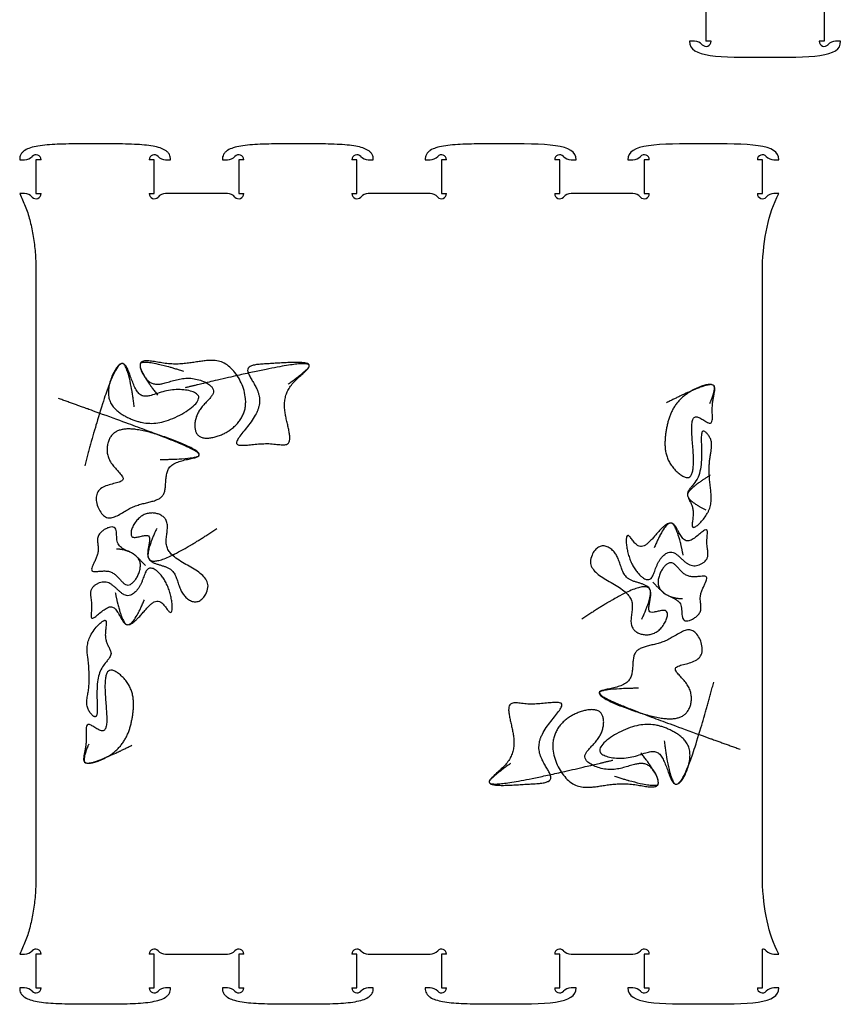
# Model space of a CAD drawing. Extents: x -497 to 609, y -486 to 1101.
# Tile 2 of 3: x 122 to 609, y -486 to 97. Entities that reach past the tile are written whole.
import ezdxf

# ---------------------------------------------------------------- set-up
doc = ezdxf.new("R2010")
doc.units = 0
doc.layers.get('0').update_dxf_attribs({"linetype": 'CONTINUOUS'})

msp = doc.modelspace()

# ---------------------------------------------------------------- linework, layer by layer
at = {"color": 7, "linetype": 'CONTINUOUS'}
for p, q in [((528.43, 103.86), (528.43, 83.86)), ((598.43, 103.86), (598.43, 83.86)), ((521.72, 83.86), (518.78, 83.86)), ((531.43, 83.86), (528.43, 83.86)), ((598.43, 83.86), (595.43, 83.86)), ((608.07, 83.86), (605.13, 83.86)), ((122.25, 13.71), (125.19, 13.71)), ((134.89, 13.71), (131.89, 13.71)), ((131.89, 13.71), (131.89, -6.29)), ((201.89, 13.71), (198.89, 13.71)), ((201.89, -6.29), (201.89, 13.71)), ((208.6, 13.71), (211.54, 13.71)), ((242.25, 13.71), (245.19, 13.71)), ((254.89, 13.71), (251.89, 13.71)), ((251.89, 13.71), (251.89, -6.29)), ((321.89, 13.71), (318.89, 13.71)), ((321.89, -6.29), (321.89, 13.71)), ((328.6, 13.71), (331.54, 13.71)), ((362.25, 13.71), (365.19, 13.71)), ((374.89, 13.71), (371.89, 13.71)), ((371.89, 13.71), (371.89, -6.29)), ((441.89, 13.71), (438.89, 13.71)), ((441.89, -6.29), (441.89, 13.71)), ((448.6, 13.71), (451.54, 13.71)), ((482.25, 13.71), (485.19, 13.71)), ((491.89, 13.71), (491.89, -6.29)), ((494.89, 13.71), (491.89, 13.71)), ((561.89, 13.71), (558.89, 13.71)), ((561.89, -6.29), (561.89, 13.71)), ((568.6, 13.71), (571.54, 13.71)), ((125.19, -6.29), (122.25, -6.29)), ((131.89, -6.29), (134.89, -6.29)), ((198.89, -6.29), (201.89, -6.29)), ((245.19, -6.29), (208.6, -6.29)), ((251.89, -6.29), (254.89, -6.29)), ((318.89, -6.29), (321.89, -6.29)), ((365.19, -6.29), (328.6, -6.29)), ((371.89, -6.29), (374.89, -6.29)), ((438.89, -6.29), (441.89, -6.29)), ((451.54, -6.29), (448.6, -6.29)), ((485.19, -6.29), (451.54, -6.29)), ((491.89, -6.29), (494.89, -6.29)), ((558.89, -6.29), (561.89, -6.29)), ((571.54, -6.29), (568.6, -6.29)), ((131.89, -49.9), (131.89, -412.68)), ((561.89, -412.68), (561.89, -49.9)), ((561.89, -476.29), (561.89, -453.29)), ((122.25, -456.29), (125.19, -456.29)), ((134.89, -456.29), (131.89, -456.29)), ((131.89, -456.29), (131.89, -476.29)), ((201.89, -456.29), (198.89, -456.29)), ((201.89, -476.29), (201.89, -456.29)), ((208.6, -456.29), (245.19, -456.29)), ((254.89, -456.29), (251.89, -456.29)), ((251.89, -456.29), (251.89, -476.29)), ((321.89, -456.29), (318.89, -456.29)), ((321.89, -476.29), (321.89, -456.29)), ((328.6, -456.29), (365.19, -456.29)), ((374.89, -456.29), (371.89, -456.29)), ((371.89, -456.29), (371.89, -476.29)), ((441.89, -456.29), (438.89, -456.29)), ((441.89, -476.29), (441.89, -456.29)), ((448.6, -456.29), (485.19, -456.29)), ((494.89, -456.29), (491.89, -456.29)), ((491.89, -456.29), (491.89, -476.29)), ((568.6, -456.29), (571.54, -456.29)), ((125.19, -476.29), (122.25, -476.29)), ((131.89, -476.29), (134.89, -476.29)), ((198.89, -476.29), (201.89, -476.29)), ((211.54, -476.29), (208.6, -476.29)), ((245.19, -476.29), (242.25, -476.29)), ((251.89, -476.29), (254.89, -476.29)), ((318.89, -476.29), (321.89, -476.29)), ((331.54, -476.29), (328.6, -476.29)), ((365.19, -476.29), (362.25, -476.29)), ((371.89, -476.29), (374.89, -476.29)), ((438.89, -476.29), (441.89, -476.29)), ((451.54, -476.29), (448.6, -476.29)), ((485.19, -476.29), (482.25, -476.29)), ((491.89, -476.29), (494.89, -476.29)), ((558.89, -476.29), (561.89, -476.29)), ((571.54, -476.29), (568.6, -476.29))]:
    msp.add_line(p, q, dxfattribs=at)
for centre, radius, start, end in [((521.72, 77.86), 6, 41.81031, 90), ((528.43, 83.86), 3, 221.81031, 0), ((598.43, 83.86), 3, 180, 318.18969), ((605.13, 77.86), 6, 90, 138.18969), ((125.19, 19.71), 6, 270, 318.18969), ((131.89, 13.71), 3, 0, 138.18969), ((201.89, 13.71), 3, 41.81031, 180), ((208.6, 19.71), 6, 221.81031, 270), ((245.19, 19.71), 6, 270, 318.18969), ((251.89, 13.71), 3, 0, 138.18969), ((321.89, 13.71), 3, 41.81031, 180), ((328.6, 19.71), 6, 221.81031, 270), ((365.19, 19.71), 6, 270, 318.18969), ((371.89, 13.71), 3, 0, 138.18969), ((441.89, 13.71), 3, 41.81031, 180), ((448.6, 19.71), 6, 221.81031, 270), ((485.19, 19.71), 6, 270, 318.18969), ((491.89, 13.71), 3, 0, 138.18969), ((561.89, 13.71), 3, 41.81031, 180), ((568.6, 19.71), 6, 221.81031, 270), ((125.19, -12.29), 6, 41.81031, 90), ((131.89, -6.29), 3, 221.81031, 0), ((201.89, -6.29), 3, 180, 318.18969), ((208.6, -12.29), 6, 90, 138.18969), ((245.19, -12.29), 6, 41.81031, 90), ((251.89, -6.29), 3, 221.81031, 0), ((321.89, -6.29), 3, 180, 318.18969), ((328.6, -12.29), 6, 90, 138.18969), ((365.19, -12.29), 6, 41.81031, 90), ((371.89, -6.29), 3, 221.81031, 0), ((441.89, -6.29), 3, 180, 318.18969), ((448.6, -12.29), 6, 90, 138.18969), ((485.19, -12.29), 6, 41.81031, 90), ((491.89, -6.29), 3, 221.81031, 0), ((561.89, -6.29), 3, 180, 318.18969), ((568.6, -12.29), 6, 90, 138.18969), ((125.19, -450.29), 6, 270, 318.18969), ((131.89, -456.29), 3, 0, 138.18969), ((201.89, -456.29), 3, 41.81031, 180), ((208.6, -450.29), 6, 221.81031, 270), ((245.19, -450.29), 6, 270, 318.18969), ((251.89, -456.29), 3, 360, 138.18969), ((321.89, -456.29), 3, 41.81031, 180), ((328.6, -450.29), 6, 221.81031, 270), ((365.19, -450.29), 6, 270, 318.18969), ((371.89, -456.29), 3, 360, 138.18969), ((441.89, -456.29), 3, 41.81031, 180), ((448.6, -450.29), 6, 221.81031, 270), ((485.19, -450.29), 6, 270, 318.18969), ((491.89, -456.29), 3, 360, 138.18969), ((561.89, -456.29), 3, 41.81031, 90), ((568.6, -450.29), 6, 221.81031, 270), ((125.19, -482.29), 6, 41.81031, 90), ((131.89, -476.29), 3, 221.81031, 0), ((201.89, -476.29), 3, 180, 318.18969), ((208.6, -482.29), 6, 90, 138.18969), ((245.19, -482.29), 6, 41.81031, 90), ((251.89, -476.29), 3, 221.81031, 0), ((321.89, -476.29), 3, 180, 318.18969), ((328.6, -482.29), 6, 90, 138.18969), ((365.19, -482.29), 6, 41.81031, 90), ((371.89, -476.29), 3, 221.81031, 0), ((441.89, -476.29), 3, 180, 318.18969), ((448.6, -482.29), 6, 90, 138.18969), ((485.19, -482.29), 6, 41.81031, 90), ((491.89, -476.29), 3, 221.81031, 0), ((561.89, -476.29), 3, 180, 318.18969), ((568.6, -482.29), 6, 90, 138.18969)]:
    msp.add_arc(centre, radius, start, end, dxfattribs=at)
for points in [[(518.78, 83.86), (518.31, 74.16), (536.83, 74.4), (563.43, 74.4)], [(563.43, 74.4), (590.02, 74.4), (608.54, 74.16), (608.07, 83.86)], [(451.54, 13.71), (452.01, 23.41), (433.49, 23.17), (406.89, 23.17)], [(526.89, 23.17), (500.3, 23.17), (481.78, 23.41), (482.25, 13.71)], [(571.54, 13.71), (572.01, 23.41), (553.49, 23.17), (526.89, 23.17)], [(561.89, -49.9), (562.25, -32.65), (565.46, -18.11), (571.54, -6.29)], [(571.54, -456.29), (565.46, -444.47), (562.25, -429.93), (561.89, -412.68)], [(406.89, -485.74), (433.49, -485.74), (452.01, -485.99), (451.54, -476.29)], [(482.25, -476.29), (481.78, -485.99), (500.3, -485.74), (526.89, -485.74)], [(526.89, -485.74), (553.49, -485.74), (572.01, -485.99), (571.54, -476.29)]]:
    msp.add_open_spline(points, degree=3, dxfattribs=at)
for points, knots in [([(166.89, 23.17), (164.19, 23.17), (159, 23.17), (151.54, 23.13), (144.76, 22.97), (138.65, 22.62), (133.33, 21.99), (128.87, 21.01), (125.76, 19.72), (123.9, 18.27), (122.88, 16.95), (122.27, 15.39), (122.26, 14.29), (122.25, 13.71)], [0, 0, 0, 0, 0.165975, 0.319459, 0.458938, 0.583004, 0.695172, 0.788396, 0.863379, 0.899351, 0.932378, 0.964949, 1, 1, 1, 1]), ([(211.54, 13.71), (211.53, 14.29), (211.51, 15.39), (210.91, 16.95), (209.89, 18.27), (208.07, 19.68), (205.12, 20.93), (200.93, 21.91), (195.85, 22.55), (189.83, 22.94), (182.9, 23.12), (175.14, 23.17), (169.72, 23.17), (166.89, 23.17)], [0, 0, 0, 0, 0.0350497, 0.0676199, 0.1006464, 0.1366177, 0.2078258, 0.295584, 0.4006201, 0.5223769, 0.6666399, 0.8264254, 1, 1, 1, 1]), ([(286.89, 23.17), (284.19, 23.17), (279, 23.17), (271.54, 23.13), (264.76, 22.97), (258.65, 22.62), (253.33, 21.99), (248.87, 21.01), (245.76, 19.72), (243.9, 18.27), (242.88, 16.95), (242.27, 15.39), (242.26, 14.29), (242.25, 13.71)], [0, 0, 0, 0, 0.165975, 0.319459, 0.458938, 0.583004, 0.695171, 0.788396, 0.863379, 0.899351, 0.932378, 0.964949, 1, 1, 1, 1]), ([(331.54, 13.71), (331.53, 14.29), (331.51, 15.39), (330.91, 16.95), (329.89, 18.27), (328.07, 19.68), (325.12, 20.93), (320.93, 21.91), (315.85, 22.55), (309.83, 22.94), (302.9, 23.12), (295.14, 23.17), (289.72, 23.17), (286.89, 23.17)], [0, 0, 0, 0, 0.03505, 0.06762, 0.100646, 0.136618, 0.207826, 0.295584, 0.40062, 0.522378, 0.66664, 0.826426, 1, 1, 1, 1]), ([(406.89, 23.17), (404.19, 23.17), (399, 23.17), (391.54, 23.13), (384.76, 22.97), (378.65, 22.62), (373.33, 21.99), (368.87, 21.01), (365.76, 19.72), (363.9, 18.27), (362.88, 16.95), (362.27, 15.39), (362.26, 14.29), (362.25, 13.71)], [0, 0, 0, 0, 0.165975, 0.319459, 0.458938, 0.583004, 0.695171, 0.788396, 0.863379, 0.899351, 0.932378, 0.964949, 1, 1, 1, 1]), ([(122.25, -6.29), (123.4, -8.74), (125.77, -13.75), (128.33, -21.89), (130.25, -30.65), (131.51, -40.06), (131.76, -46.55), (131.89, -49.9)], [0, 0, 0, 0, 0.180309, 0.368687, 0.567045, 0.777022, 1, 1, 1, 1]), ([(183.41, -106.84), (179.68, -105.9), (169.23, -127.88), (188.09, -141.21), (207.44, -144.88), (238.74, -124.45), (209.24, -120.11), (190.02, -132.5), (187.15, -107.77), (183.41, -106.84)], [-0.149955, 0, 0, 0, 0.14945, 0.268858, 0.433611, 0.602669, 0.738386, 0.850045, 1, 1, 1, 1.14945]), ([(193.65, -106.84), (192.82, -109.18), (200.6, -125.65), (217.6, -110.48), (243.99, -122.4), (225.58, -133.38), (224.83, -152.51), (245.58, -149.78), (262.18, -132.31), (243.35, -96.48), (219.39, -111.57), (194.81, -103.57), (193.65, -106.84)], [-0.079896, 0, 0, 0, 0.057238, 0.178094, 0.265595, 0.344806, 0.416598, 0.478562, 0.599472, 0.743082, 0.920104, 1, 1, 1, 1.057238]), ([(293.59, -108.63), (294.83, -105.03), (274.07, -107.01), (252.33, -107.46), (265.25, -123.04), (264.41, -138.28), (241.46, -159.35), (267.21, -152.42), (286.23, -157.54), (276.45, -133.28), (281.08, -119.05), (292.95, -110.52), (293.59, -108.63)], [-0.071308, 0, 0, 0, 0.1357, 0.222623, 0.297196, 0.394162, 0.515283, 0.634418, 0.696728, 0.811189, 0.928692, 1, 1, 1, 1.1357]), ([(533.15, -119.94), (531.39, -118.03), (511, -124.69), (503.78, -144.28), (503.58, -165.26), (521.53, -179.52), (521.3, -157.26), (518.09, -132.42), (533.85, -146.22), (530.69, -130.47), (534.68, -121.59), (533.15, -119.94)], [-0.084314, 0, 0, 0, 0.09695, 0.299626, 0.446843, 0.526163, 0.655023, 0.783564, 0.841649, 0.915686, 1, 1, 1, 1.09695]), ([(228.07, -161.61), (231.19, -159.12), (201.48, -146.54), (174.95, -142.21), (172.43, -165.02), (190.9, -178.11), (162.16, -177.5), (172.57, -205.11), (189.14, -188.11), (211.96, -189.31), (205.36, -163.6), (225.85, -163.39), (228.07, -161.61)], [-0.097351, 0, 0, 0, 0.136389, 0.297822, 0.373793, 0.443819, 0.52906, 0.615689, 0.708818, 0.814261, 0.902649, 1, 1, 1, 1.136389]), ([(517.48, -184.2), (517.47, -186.6), (523.02, -192.35), (517.57, -208.83), (533.26, -193.41), (530.55, -179.27), (529.82, -164.03), (532.99, -152.84), (521.82, -139.39), (531.01, -172.83), (517.5, -181.24), (517.48, -184.2)], [-0.096838, 0, 0, 0, 0.078051, 0.166963, 0.26132, 0.400137, 0.549064, 0.635753, 0.675276, 0.903162, 1, 1, 1, 1.078051]), ([(198.2, -221.25), (199.44, -225.89), (216.56, -225.34), (215.19, -242.73), (228.26, -250.43), (242.32, -229.14), (201.29, -224.47), (214.11, -197.03), (192.66, -192.02), (184.38, -213.76), (203.35, -204.47), (197.14, -217.29), (198.2, -221.25)], [-0.083169, 0, 0, 0, 0.097607, 0.217007, 0.271757, 0.340287, 0.571536, 0.673002, 0.773931, 0.858075, 0.916831, 1, 1, 1, 1.097607]), ([(189.36, -219.38), (186.02, -217.3), (177.93, -215.84), (181.39, -199.89), (165.36, -207.96), (171.41, -218.25), (160.06, -232.91), (178.63, -226.36), (185.61, -244.99), (196.76, -226.4), (191.45, -220.68), (189.36, -219.38)], [-0.070783, 0, 0, 0, 0.112877, 0.207578, 0.313214, 0.415075, 0.534391, 0.643848, 0.776102, 0.929217, 1, 1, 1, 1.112877]), ([(508.43, -201.38), (506.13, -200.43), (498.48, -207.6), (489.64, -220.15), (480.19, -202.51), (481.4, -226.11), (496.48, -239.89), (498.75, -224.28), (509.65, -213.78), (517.57, -230.15), (531.77, -222.65), (527.95, -214.23), (530.98, -199.57), (514.96, -220.27), (511.66, -202.72), (508.43, -201.38)], [-0.090549, 0, 0, 0, 0.06428, 0.159554, 0.212051, 0.305856, 0.414576, 0.484283, 0.549023, 0.649383, 0.709868, 0.776181, 0.8226, 0.909451, 1, 1, 1, 1.06428]), ([(495.59, -241.33), (494.35, -236.68), (477.23, -237.24), (478.59, -219.85), (465.53, -212.15), (451.46, -233.44), (492.49, -238.1), (479.67, -265.55), (501.13, -270.56), (509.4, -248.82), (490.43, -258.1), (496.64, -245.29), (495.59, -241.33)], [-0.083169, 0, 0, 0, 0.097607, 0.217007, 0.271757, 0.340287, 0.571536, 0.673002, 0.773931, 0.858075, 0.916831, 1, 1, 1, 1.097607]), ([(504.43, -243.2), (507.77, -245.28), (515.86, -246.73), (512.4, -262.69), (528.42, -254.62), (522.37, -244.33), (533.73, -229.67), (515.16, -236.22), (508.17, -217.59), (497.03, -236.17), (502.33, -241.9), (504.43, -243.2)], [-0.070783, 0, 0, 0, 0.112877, 0.207578, 0.313214, 0.415075, 0.534391, 0.643848, 0.776102, 0.929217, 1, 1, 1, 1.112877]), ([(185.36, -261.2), (187.66, -262.15), (195.31, -254.98), (204.15, -242.42), (213.59, -260.06), (212.38, -236.47), (197.31, -222.68), (195.04, -238.3), (184.14, -248.79), (176.22, -232.43), (162.02, -239.93), (165.83, -248.35), (162.8, -263.01), (178.82, -242.31), (182.12, -259.86), (185.36, -261.2)], [-0.090549, 0, 0, 0, 0.06428, 0.159554, 0.212051, 0.305856, 0.414576, 0.484283, 0.549023, 0.649383, 0.709868, 0.776181, 0.8226, 0.909451, 1, 1, 1, 1.06428]), ([(176.31, -278.37), (176.2, -277.74), (175.97, -276.35), (174.95, -274.54), (174.03, -272.64), (173.21, -270.52), (172.86, -267.99), (172.99, -265.28), (173.26, -262.99), (173.45, -261.23), (173.51, -260.19), (173.44, -259.53), (173.34, -259.16), (173.16, -258.89), (172.89, -258.76), (172.6, -258.76), (172.28, -258.83), (171.72, -259.07), (170.53, -259.84), (168.57, -261.64), (166.21, -264.4), (164.08, -267.69), (162.76, -271.04), (162.19, -274.27), (162.17, -277.38), (162.62, -281.82), (163.39, -287.69), (163.53, -293.64), (163.23, -298.15), (162.83, -301.2), (162.24, -304.21), (161.87, -307.24), (162.15, -310.02), (163.17, -312.33), (164.45, -314.08), (165.57, -315.25), (166.41, -315.75), (166.8, -315.86), (167.1, -315.82), (167.33, -315.7), (167.52, -315.49), (167.89, -314.82), (168.09, -313.29), (168.15, -311.1), (168.09, -308.55), (167.99, -305.06), (167.92, -300.56), (168.2, -295.49), (169.02, -290.91), (170.57, -287.12), (172.58, -284.47), (174.28, -282.48), (175.39, -281.01), (176.15, -279.66), (176.26, -278.79), (176.31, -278.37)], [0, 0, 0, 0, 0.015467, 0.033792, 0.049825, 0.066849, 0.088452, 0.111104, 0.132582, 0.144421, 0.153934, 0.157649, 0.160652, 0.163079, 0.165341, 0.167495, 0.170072, 0.173134, 0.182268, 0.204127, 0.237517, 0.270148, 0.298542, 0.324367, 0.349129, 0.37369, 0.432482, 0.492657, 0.517295, 0.542143, 0.567119, 0.591652, 0.615874, 0.633893, 0.652206, 0.668351, 0.672569, 0.675799, 0.677859, 0.679864, 0.682061, 0.684614, 0.698306, 0.718464, 0.738022, 0.760038, 0.803048, 0.847206, 0.882868, 0.915438, 0.945195, 0.963054, 0.978926, 0.989891, 1, 1, 1, 1]), ([(465.72, -300.97), (462.6, -303.46), (492.31, -316.03), (518.84, -320.36), (521.36, -297.55), (502.89, -284.47), (531.62, -285.08), (521.22, -257.46), (504.65, -274.47), (481.82, -273.27), (488.43, -298.97), (467.94, -299.19), (465.72, -300.97)], [-0.097351, 0, 0, 0, 0.136389, 0.297822, 0.373793, 0.443819, 0.52906, 0.615689, 0.708818, 0.814261, 0.902649, 1, 1, 1, 1.136389]), ([(160.64, -342.64), (162.4, -344.54), (182.79, -337.89), (190, -318.29), (190.2, -297.31), (172.26, -283.06), (172.49, -305.31), (175.7, -330.16), (159.94, -316.35), (163.09, -332.11), (159.11, -340.98), (160.64, -342.64)], [-0.084314, 0, 0, 0, 0.09695, 0.299626, 0.446843, 0.526163, 0.655023, 0.783564, 0.841649, 0.915686, 1, 1, 1, 1.09695]), ([(510.38, -355.74), (514.1, -356.67), (524.55, -334.69), (505.7, -321.36), (486.34, -317.7), (455.04, -338.13), (484.55, -342.47), (503.77, -330.08), (506.64, -354.8), (510.38, -355.74)], [-0.149955, 0, 0, 0, 0.14945, 0.268858, 0.433611, 0.602669, 0.738386, 0.850045, 1, 1, 1, 1.14945]), ([(400.19, -353.94), (398.96, -357.54), (419.72, -355.56), (441.45, -355.11), (428.54, -339.53), (429.38, -324.29), (452.32, -303.22), (426.58, -310.15), (407.55, -305.04), (417.34, -329.29), (412.71, -343.53), (400.84, -352.05), (400.19, -353.94)], [-0.071308, 0, 0, 0, 0.1357, 0.222623, 0.297196, 0.394162, 0.515283, 0.634418, 0.696728, 0.811189, 0.928692, 1, 1, 1, 1.1357]), ([(500.13, -355.74), (500.96, -353.4), (493.18, -336.93), (476.19, -352.09), (449.8, -340.17), (468.2, -329.2), (468.96, -310.07), (448.21, -312.79), (431.6, -330.27), (450.43, -366.09), (474.39, -351.01), (498.98, -359.01), (500.13, -355.74)], [-0.079896, 0, 0, 0, 0.057238, 0.178094, 0.265595, 0.344806, 0.416598, 0.478562, 0.599472, 0.743082, 0.920104, 1, 1, 1, 1.057238]), ([(131.89, -412.68), (131.76, -416.02), (131.51, -422.52), (130.25, -431.93), (128.33, -440.69), (125.77, -448.83), (123.4, -453.84), (122.25, -456.29)], [0, 0, 0, 0, 0.222978, 0.432954, 0.631313, 0.819691, 1, 1, 1, 1]), ([(122.25, -476.29), (122.26, -476.86), (122.27, -477.97), (122.88, -479.53), (123.9, -480.85), (125.72, -482.26), (128.66, -483.51), (132.85, -484.48), (137.94, -485.13), (143.96, -485.52), (150.88, -485.7), (158.65, -485.75), (164.07, -485.75), (166.89, -485.74)], [0, 0, 0, 0, 0.03505, 0.06762, 0.100647, 0.136618, 0.207825, 0.295584, 0.40062, 0.522377, 0.666639, 0.826425, 1, 1, 1, 1]), ([(166.89, -485.74), (169.59, -485.75), (174.79, -485.75), (182.25, -485.71), (189.03, -485.55), (195.13, -485.19), (200.46, -484.57), (204.92, -483.58), (208.02, -482.29), (209.89, -480.85), (210.91, -479.53), (211.51, -477.97), (211.53, -476.86), (211.54, -476.29)], [0, 0, 0, 0, 0.165975, 0.319459, 0.458938, 0.583004, 0.695171, 0.788396, 0.863379, 0.899351, 0.932378, 0.964949, 1, 1, 1, 1]), ([(242.25, -476.29), (242.26, -476.86), (242.27, -477.97), (242.88, -479.53), (243.9, -480.85), (245.72, -482.26), (248.66, -483.51), (252.85, -484.48), (257.94, -485.13), (263.96, -485.52), (270.88, -485.7), (278.65, -485.75), (284.07, -485.75), (286.89, -485.74)], [0, 0, 0, 0, 0.03505, 0.06762, 0.100647, 0.136618, 0.207826, 0.295584, 0.40062, 0.522377, 0.666639, 0.826425, 1, 1, 1, 1]), ([(286.89, -485.74), (289.59, -485.75), (294.79, -485.75), (302.25, -485.71), (309.03, -485.55), (315.13, -485.19), (320.46, -484.57), (324.92, -483.58), (328.02, -482.29), (329.89, -480.85), (330.91, -479.53), (331.51, -477.97), (331.53, -476.86), (331.54, -476.29)], [0, 0, 0, 0, 0.165975, 0.3194589, 0.458938, 0.5830038, 0.6951706, 0.7883959, 0.8633786, 0.8993507, 0.9323783, 0.9649495, 1, 1, 1, 1]), ([(362.25, -476.29), (362.26, -476.86), (362.27, -477.97), (362.88, -479.53), (363.9, -480.85), (365.72, -482.26), (368.66, -483.51), (372.85, -484.48), (377.94, -485.13), (383.96, -485.52), (390.88, -485.7), (398.65, -485.75), (404.07, -485.75), (406.89, -485.74)], [0, 0, 0, 0, 0.0350496, 0.0676199, 0.1006466, 0.1366177, 0.2078258, 0.2955839, 0.40062, 0.5223774, 0.6666397, 0.8264257, 1, 1, 1, 1])]:
    msp.add_open_spline(points, degree=3, knots=knots, dxfattribs=at)

doc.saveas('drawing.dxf')
